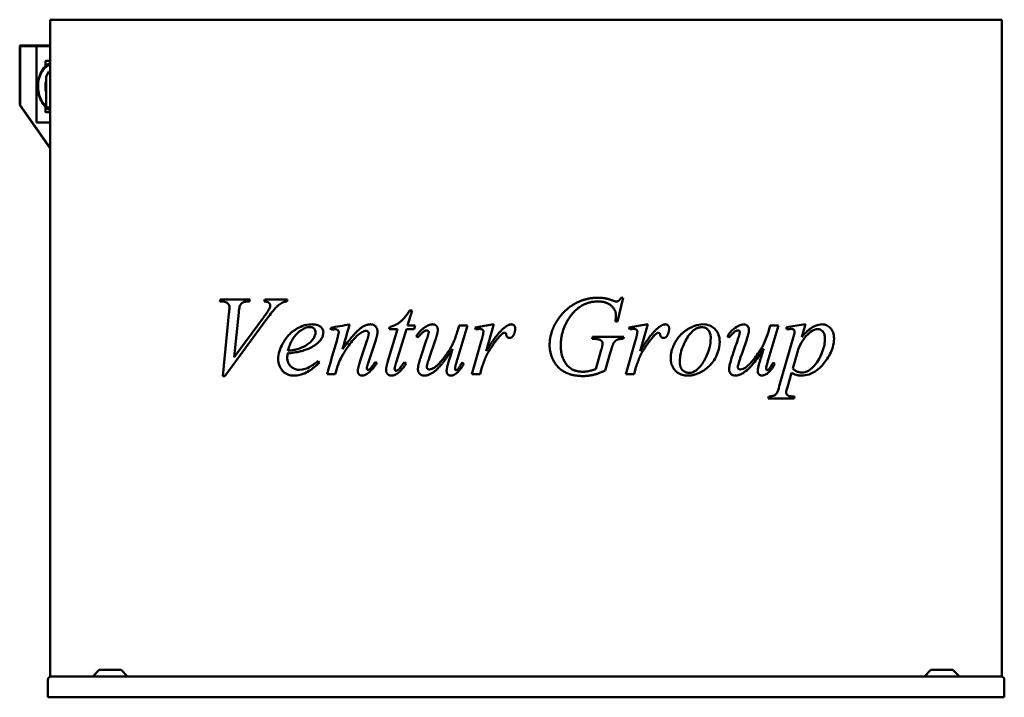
# Model space of a CAD drawing. Header units: millimetres. Extents: x 458 to 1642, y 335 to 1150.
import ezdxf

# ---------------------------------------------------------------- set-up
doc = ezdxf.new("R2010")
doc.units = ezdxf.units.MM
doc.header["$LTSCALE"] = 5
doc.layers.add('Widoczne (ISO)', color=7, linetype='Continuous', lineweight=50)

msp = doc.modelspace()

# ---------------------------------------------------------------- linework, layer by layer
at = {"layer": 'Widoczne (ISO)'}
for p, q in [((494.9, 1150), (494.9, 1150)), ((518.9, 1150), (494.9, 1150)), ((494.9, 1150), (494.9, 360)), ((518.9, 1150), (806, 1150)), ((864, 1150), (806, 1150)), ((864, 1150), (1269.8, 1150)), ((1327.8, 1150), (1269.8, 1150)), ((1327.8, 1150), (1614.9, 1150)), ((1639, 1150), (1614.9, 1150)), ((1639, 1150), (1639, 360)), ((458.1, 1119), (459.4, 1119)), ((458.1, 1117.2), (458.1, 1119)), ((458.1, 1117.2), (458.1, 1047)), ((458.8, 1118), (458.8, 1117.2)), ((459.4, 1118), (458.8, 1118)), ((458.8, 1047), (458.8, 1117.2)), ((494.9, 1119), (459.4, 1119)), ((459.4, 1118), (494.9, 1118)), ((478.2, 1026.5), (478.2, 1118)), ((489.2, 1094.2), (489.2, 1100)), ((494.9, 1100.4), (489.6, 1100.4)), ((493.3, 1087.5), (489.8, 1081.5)), ((489.8, 1081.5), (489.8, 1045)), ((494.9, 1087.5), (493.3, 1087.5)), ((494.9, 1084.9), (493.3, 1087.5)), ((458.8, 1047), (458.1, 1047)), ((458.1, 1047), (494.9, 995)), ((494.9, 996), (458.8, 1047)), ((489.2, 1039), (489.2, 1044.8)), ((494.9, 1044.5), (493.3, 1044.5)), ((489.6, 1038.6), (494.9, 1038.6)), ((494.9, 1026.5), (478.2, 1026.5)), ((698.6, 811.1), (699.3, 813.5)), ((701.1, 811.1), (698.6, 811.1)), ((699.3, 813.5), (734.9, 813.5)), ((734.9, 813.5), (734.2, 811.1)), ((752.2, 811.1), (753, 813.5)), ((753, 813.5), (780, 813.5)), ((780, 813.5), (779.3, 811.1)), ((1183.6, 815.6), (1176.9, 787.2)), ((1181.1, 815.6), (1183.6, 815.6)), ((702.3, 721.4), (709.7, 796.4)), ((721.4, 797.7), (716.1, 744)), ((929.8, 800.1), (924.4, 782)), ((926.9, 800.1), (929.8, 800.1)), ((755.4, 790.3), (704.7, 721.4)), ((716.1, 744), (751.2, 791.9)), ((924.4, 782), (933.6, 782)), ((933.6, 782), (932.5, 777.8)), ((996.4, 782), (984.3, 741.9)), ((984.8, 776.5), (986.4, 782)), ((986.4, 782), (996.4, 782)), ((1005.6, 779.9), (1028.3, 783.6)), ((1028.3, 783.6), (1019, 751.3)), ((1176.9, 787.2), (1174.4, 787.2)), ((1190.6, 779.9), (1213.3, 783.6)), ((1213.3, 783.6), (1204.1, 751.3)), ((1370.5, 782), (1358.3, 741.9)), ((1358.9, 776.5), (1360.4, 782)), ((1360.4, 782), (1370.5, 782)), ((1380.2, 780.2), (1402.8, 783.6)), ((1402.8, 783.6), (1398.4, 768.3)), ((900.8, 739.4), (912.5, 777.8)), ((902.3, 777.8), (903, 780.4)), ((912.5, 777.8), (902.3, 777.8)), ((923.1, 777.8), (911.1, 738.7)), ((932.5, 777.8), (923.1, 777.8)), ((1006.4, 777.5), (1005.6, 779.9)), ((1191.5, 777.5), (1190.6, 779.9)), ((1380.2, 777.6), (1380.2, 780.2)), ((867.2, 738.3), (876, 765)), ((886.1, 764.4), (876.9, 736.7)), ((936.9, 767.9), (934.8, 769.4)), ((940.5, 744.7), (947.4, 765.2)), ((957.8, 764.2), (950.5, 743.1)), ((1001.7, 723.5), (1013.5, 764.7)), ((1146.2, 766.1), (1146.9, 768.7)), ((1148.1, 766.1), (1146.2, 766.1)), ((1146.9, 768.7), (1184.3, 768.7)), ((1184.3, 768.7), (1183.6, 766.1)), ((1186.7, 723.5), (1198.6, 764.7)), ((1331.8, 764.2), (1327.8, 752.6)), ((1371.4, 709.3), (1388.2, 767.5)), ((1150.8, 729.7), (1157.4, 752.9)), ((1168.6, 750.6), (1161.9, 727.9)), ((1393.3, 750.3), (1387.6, 730.5)), ((885.3, 738), (887.4, 736.7)), ((920.7, 738.2), (922.9, 736.6)), ((990, 737.5), (991.9, 735.9)), ((1364, 737.5), (1366, 735.9)), ((827.6, 723.5), (837.5, 723.5)), ((1011.8, 723.5), (1001.7, 723.5)), ((1013.9, 731.9), (1011.8, 723.5)), ((1196.9, 723.5), (1186.7, 723.5)), ((1199, 731.9), (1196.9, 723.5)), ((1386.1, 725.2), (1381.1, 708.1)), ((704.7, 721.4), (702.3, 721.4)), ((1357.9, 694.4), (1358.6, 696.9)), ((1389.2, 694.4), (1357.9, 694.4)), ((1389.8, 696.9), (1389.2, 694.4)), ((553.6, 367.9), (545.9, 360.1)), ((554, 368), (579.8, 368)), ((580.2, 367.9), (587.9, 360.1)), ((1553.6, 367.9), (1545.9, 360.1)), ((1554, 368), (1579.8, 368)), ((1580.2, 367.9), (1587.9, 360.1)), ((491.9, 356.2), (491.9, 335)), ((491.9, 335), (491.9, 356.2)), ((494.9, 360), (494.9, 360)), ((494.9, 360), (495.7, 360)), ((495.7, 360), (495.7, 360)), ((495.7, 360), (852.2, 360)), ((852.2, 360), (864, 360)), ((1269.8, 360), (864, 360)), ((1269.8, 360), (1281.6, 360)), ((1281.6, 360), (1638.1, 360)), ((1638.1, 360), (1639, 360)), ((1641.9, 356.2), (1641.9, 335)), ((491.9, 335), (491.9, 335)), ((1641.9, 335), (491.9, 335))]:
    msp.add_line(p, q, dxfattribs=at)
for centre, start, end in [((554, 367.5), 90, 135), ((579.8, 367.5), 45, 90), ((1554, 367.5), 90, 135), ((1579.8, 367.5), 45, 90), ((545.6, 360.5), 270, 315), ((588.3, 360.5), 225, 270), ((1545.6, 360.5), 270, 315), ((1588.3, 360.5), 225, 270)]:
    msp.add_arc(centre, 0.5, start, end, dxfattribs=at)
for centre, major_axis, ratio, start_param, end_param in [((507.4, 1069.5), (0, 26), 0.707109, 0.754046, 0.806114), ((507.4, 1069.5), (0, 26), 0.707109, 1.292532, 1.849061), ((493.3, 1069.5), (0, -25), 0.707109, 6.081827, 6.371317), ((864, 785.2), (-82, -14.8), 0.00001, 1.169553, 1.45886), ((864, 815.5), (-82, -285.2), 0.00001, 1.352142, 1.458559), ((864, 647.3), (-82, 338.2), 0.00001, 5.106193, 5.113974), ((864, 781.8), (-82, -12.4), 0.00001, 1.176702, 1.208547), ((864, 849.8), (-82, -284.7), 0.00001, 1.111033, 1.268646), ((1269.8, 797.3), (-82, 58.6), 0.00001, 4.187525, 4.216302), ((1269.8, 612), (-82, -243.4), 0.00001, 2.147331, 2.251592), ((1269.8, 583.9), (-82, -238.5), 0.00001, 2.300907, 2.35611), ((864, 671.8), (-82, 118.4), 0.00001, 5.300616, 5.320146), ((864, 813.1), (-82, -277.7), 0.00001, 1.242107, 1.283514), ((495.7, 356.2), (0, -3.8), 0.999997, 3.141593, 4.712389), ((495.7, 356.2), (-3.8, 0), 0.999997, 4.712389, 6.283185), ((1638.1, 356.2), (3.8, 0), 0.999997, 0, 1.570796)]:
    msp.add_ellipse(centre, major_axis=major_axis, ratio=ratio, start_param=start_param, end_param=end_param, dxfattribs=at)
for points, degree, knots in [([(494.9, 1040.9), (494.8, 1040.9), (494.8, 1041), (492.6, 1042), (490.5, 1043.4), (486.9, 1047.2), (485.2, 1049.5), (482.6, 1054.7), (481.6, 1057.6), (480.2, 1063.8), (479.9, 1067), (480, 1073.4), (480.4, 1076.6), (482, 1082.6), (483.1, 1085.5), (485.9, 1090.5), (487.6, 1092.8), (491.2, 1096), (493, 1097.2), (494.9, 1098.1)], 3, [3.447452, 3.447452, 3.447452, 3.447452, 3.452656, 3.452656, 3.767953, 3.767953, 4.088998, 4.088998, 4.412159, 4.412159, 4.73555, 4.73555, 5.058895, 5.058895, 5.382291, 5.382291, 5.705321, 5.705321, 5.977326, 5.977326, 5.977326, 5.977326]), ([(489.8, 1045.9), (489.2, 1046.3), (488.7, 1046.8), (486.5, 1049.1), (485, 1051.2), (482.6, 1056), (481.7, 1058.6), (480.4, 1064.3), (480.1, 1067.2), (480.2, 1073.1), (480.6, 1076), (482, 1081.5), (483.1, 1084.2), (485.7, 1088.8), (487.2, 1090.8), (490.8, 1094.1), (492.7, 1095.3), (494.8, 1096.1), (494.8, 1096.1), (494.9, 1096.1)], 3, [3.673685, 3.673685, 3.673685, 3.673685, 3.768824, 3.768824, 4.089818, 4.089818, 4.412775, 4.412775, 4.735944, 4.735944, 5.059069, 5.059069, 5.382243, 5.382243, 5.705076, 5.705076, 6.025461, 6.025461, 6.030571, 6.030571, 6.030571, 6.030571]), ([(489.2, 1100), (489.2, 1100), (489.2, 1100.1), (489.2, 1100.1), (489.2, 1100.2), (489.3, 1100.2), (489.3, 1100.3), (489.4, 1100.3), (489.4, 1100.4), (489.5, 1100.4), (489.5, 1100.4), (489.5, 1100.4), (489.5, 1100.4), (489.6, 1100.4)], 3, [4.712389, 4.712389, 4.712389, 4.712389, 5.026548, 5.026548, 5.340708, 5.340708, 5.654867, 5.654867, 5.969026, 5.969026, 6.230091, 6.230091, 6.283185, 6.283185, 6.283185, 6.283185]), ([(494.9, 1042.9), (494.5, 1043), (494.1, 1043.2), (492.9, 1043.7), (492.2, 1044.1), (491.4, 1044.6)], 3, [3.3942065, 3.3942065, 3.3942065, 3.3942065, 3.453213, 3.453213, 3.57897, 3.57897, 3.57897, 3.57897]), ([(489.6, 1038.6), (489.5, 1038.6), (489.5, 1038.6), (489.4, 1038.6), (489.4, 1038.6), (489.3, 1038.7), (489.3, 1038.7), (489.3, 1038.8), (489.3, 1038.8), (489.2, 1038.9), (489.2, 1038.9), (489.2, 1039), (489.2, 1039), (489.2, 1039)], 3, [3.141593, 3.141593, 3.141593, 3.141593, 3.380107, 3.380107, 3.631867, 3.631867, 3.921553, 3.921553, 4.235712, 4.235712, 4.549871, 4.549871, 4.712389, 4.712389, 4.712389, 4.712389]), ([(710.3, 804.1), (710.3, 804.8), (710.2, 805.5), (709.8, 806.7), (709.5, 807.2), (708.8, 808.4), (708.2, 808.9), (707.1, 809.9), (706.3, 810.2), (704.1, 810.9), (702.5, 811.1), (701.1, 811.1)], 3, [0, 0, 0, 0, 0.20904, 0.20904, 0.405343, 0.405343, 0.682936, 0.682936, 1.079503, 1.079503, 1.817365, 1.817365, 1.817365, 1.817365]), ([(722.8, 806), (722.6, 805.7), (722.5, 805.4), (722.1, 803.5), (721.7, 800.9), (721.4, 797.7)], 3, [0, 0, 0, 0, 0.0956172, 0.0956172, 0.5029154, 0.5029154, 0.5029154, 0.5029154]), ([(734.2, 811.1), (732.6, 811), (731, 811), (727.4, 810.5), (726.5, 810), (725.4, 809.4), (724.8, 808.9), (723.7, 807.6), (723.2, 806.9), (722.8, 806)], 3, [0, 0, 0, 0, 0.638488, 0.638488, 1.517486, 1.517486, 2.730241, 2.730241, 4.02755, 4.02755, 4.02755, 4.02755]), ([(759.4, 806.4), (759.4, 806.7), (759.3, 807.1), (759.1, 807.8), (759, 808.1), (758.4, 809), (757.9, 809.4), (757.4, 809.8), (756.9, 810.1), (755.2, 810.7), (753.7, 811), (752.2, 811.1)], 3, [0, 0, 0, 0, 0.112966, 0.112966, 0.230021, 0.230021, 0.478183, 0.478183, 1.396458, 1.396458, 3.949875, 3.949875, 3.949875, 3.949875]), ([(774.2, 809.8), (772.5, 809), (770.9, 808), (768.6, 806.1), (767.8, 805.4), (766.9, 804.6), (766.8, 804.5), (764, 801.7), (759.8, 796.3), (755.4, 790.3)], 3, [0, 0, 0, 0, 0.743569, 0.743569, 1.140836, 1.140836, 1.183755, 1.183755, 2.366358, 2.366358, 2.366358, 2.366358]), ([(758.4, 802.8), (758.6, 803.2), (758.8, 803.6), (759.1, 804.4), (759.2, 804.9), (759.3, 805.7), (759.4, 806), (759.4, 806.4)], 3, [0, 0, 0, 0, 0.1458524, 0.1458524, 0.2827523, 0.2827523, 0.3879619, 0.3879619, 0.3879619, 0.3879619]), ([(779.3, 811.1), (778.8, 811), (778.2, 811), (777.2, 810.8), (776.7, 810.7), (775.5, 810.4), (774.8, 810.1), (774.2, 809.8)], 3, [0, 0, 0, 0, 0.2255248, 0.2255248, 0.4479231, 0.4479231, 0.7343009, 0.7343009, 0.7343009, 0.7343009]), ([(709.7, 796.4), (709.9, 797.7), (710, 799.1), (710.2, 801.6), (710.3, 803.1), (710.3, 804.1)], 3, [0, 0, 0, 0, 0.3934881, 0.3934881, 0.7612261, 0.7612261, 0.7612261, 0.7612261]), ([(751.2, 791.9), (752.1, 793.1), (753, 794.4), (754.6, 796.6), (755.3, 797.7), (756.9, 800.1), (757.8, 801.6), (758.4, 802.8)], 3, [0, 0, 0, 0, 0.518249, 0.518249, 0.949935, 0.949935, 1.476992, 1.476992, 1.476992, 1.476992]), ([(768.9, 741.5), (768.9, 744.8), (769.5, 748.1), (772.3, 757.9), (776, 763.4), (780.8, 770.3), (784.6, 773.9), (792.6, 779.4), (798.6, 782.6), (806, 783.4)], 3, [0, 0, 0, 0, 1.001026, 1.001026, 3.196585, 3.196585, 7.761433, 7.761433, 11.972527, 11.972527, 11.972527, 11.972527]), ([(809.4, 783.6), (811.1, 783.6), (813, 783.4), (816.4, 782.7), (818, 782.1), (820.1, 780.5), (821.1, 779.6), (822.3, 777.7), (822.7, 777), (823.1, 775.5), (823.2, 774.7), (823.2, 773.9)], 3, [0, 0, 0, 0, 0.709809, 0.709809, 1.293827, 1.293827, 1.605205, 1.605205, 1.776072, 1.776072, 1.937243, 1.937243, 1.937243, 1.937243]), ([(864, 775.5), (865.3, 776.8), (873.6, 783.6), (880.1, 783.6)], 2, [0.834177, 0.834177, 0.834177, 1, 2, 2, 2]), ([(1240.8, 742.8), (1240.8, 752.5), (1252.1, 772.2), (1265.7, 780.4), (1269.8, 781.9)], 2, [0, 0, 0, 1, 2, 2.452501, 2.452501, 2.452501]), ([(1279.6, 783.6), (1282.4, 783.6), (1285.2, 783.1), (1290, 781.1), (1292, 779.8), (1295.2, 776.7), (1296.7, 774.8), (1298.6, 770.7), (1299.1, 769), (1299.6, 765.8), (1299.7, 764.3), (1299.7, 762.8)], 3, [0, 0, 0, 0, 0.860581, 0.860581, 1.598297, 1.598297, 2.243315, 2.243315, 2.656352, 2.656352, 2.995344, 2.995344, 2.995344, 2.995344]), ([(1320.3, 780.7), (1321.2, 781.3), (1322.2, 781.8), (1324.7, 782.9), (1326.2, 783.4), (1327.8, 783.5)], 3, [0, 0, 0, 0, 0.383918, 0.383918, 1.04754, 1.04754, 1.04754, 1.04754]), ([(1328.9, 783.6), (1329.7, 783.6), (1330.5, 783.4), (1332.2, 782.7), (1332.9, 782.1), (1333.7, 781.1), (1334.1, 780.5), (1334.6, 779.3), (1334.7, 778.8), (1334.9, 777.9), (1334.9, 777.4), (1334.9, 776.9)], 3, [0, 0, 0, 0, 0.344958, 0.344958, 0.763257, 0.763257, 1.188882, 1.188882, 1.450719, 1.450719, 1.698399, 1.698399, 1.698399, 1.698399]), ([(1398.4, 768.3), (1400.6, 770.9), (1403, 773.4), (1406.4, 776.6), (1407.5, 777.5), (1409.9, 779.3), (1412.1, 780.8), (1417.5, 783), (1420.2, 783.6), (1422.9, 783.6)], 3, [0, 0, 0, 0, 1.218518, 1.218518, 1.740781, 1.740781, 2.368808, 2.368808, 2.949687, 2.949687, 2.949687, 2.949687]), ([(1422.9, 783.6), (1424.7, 783.6), (1426.5, 783.2), (1429.9, 781.7), (1431.5, 780.5), (1433.7, 778.1), (1434.8, 776.7), (1436.3, 773.3), (1436.6, 772), (1437.1, 769.3), (1437.2, 768), (1437.2, 766.7)], 3, [0, 0, 0, 0, 0.764308, 0.764308, 1.532857, 1.532857, 1.924818, 1.924818, 2.142827, 2.142827, 2.342202, 2.342202, 2.342202, 2.342202]), ([(806, 780.2), (803.7, 780.1), (801.4, 779.4), (795.7, 776.4), (792.8, 773.8), (789.4, 770.5), (787.4, 767.8), (783.5, 760.8), (781.8, 756.4), (780.6, 751.8)], 3, [0.050073, 0.050073, 0.050073, 0.050073, 1.034386, 1.034386, 2.649964, 2.649964, 6.185717, 6.185717, 10.564888, 10.564888, 10.564888, 10.564888]), ([(806, 760.9), (808.2, 762.7), (809.8, 764.5), (811.8, 767.4), (812.6, 768.8), (813.3, 770.9), (813.5, 771.5), (813.7, 772.8), (813.8, 773.4), (813.8, 774)], 3, [0, 0, 0, 0, 1.086039, 1.086039, 1.874726, 1.874726, 2.182502, 2.182502, 2.478814, 2.478814, 2.478814, 2.478814]), ([(813.8, 774), (813.8, 774.8), (813.7, 775.5), (813.3, 776.8), (813, 777.3), (812.3, 778.2), (811.9, 778.7), (810.6, 779.6), (809.9, 779.8), (808.4, 780.2), (807.6, 780.3), (806.9, 780.3)], 3, [0, 0, 0, 0, 0.2263668, 0.2263668, 0.4190205, 0.4190205, 0.5869649, 0.5869649, 0.7582124, 0.7582124, 0.9415716, 0.9415716, 0.9415716, 0.9415716]), ([(823.2, 773.9), (823.2, 772.7), (823, 771.6), (822.4, 769.2), (821.9, 768.1), (820.6, 765.7), (819.7, 764.5), (818.7, 763.4)], 3, [0, 0, 0, 0, 0.357139, 0.357139, 0.742767, 0.742767, 1.214075, 1.214075, 1.214075, 1.214075]), ([(837.7, 777.7), (837.4, 777.7), (837, 777.7), (836.2, 777.6), (835.5, 777.5), (835, 777.4)], 3, [0, 0, 0, 0, 0.0900787, 0.0900787, 0.2723388, 0.2723388, 0.2723388, 0.2723388]), ([(841.7, 774.1), (841.7, 774.5), (841.7, 774.9), (841.4, 775.6), (841.1, 775.9), (840.6, 776.5), (840.2, 776.9), (839.3, 777.4), (839, 777.5), (838.3, 777.7), (838, 777.7), (837.7, 777.7)], 3, [0, 0, 0, 0, 0.1203682, 0.1203682, 0.2414575, 0.2414575, 0.3594172, 0.3594172, 0.4207715, 0.4207715, 0.4817881, 0.4817881, 0.4817881, 0.4817881]), ([(839.6, 765.1), (840, 766.5), (840.4, 768), (841, 770.3), (841.3, 771.5), (841.6, 773), (841.7, 773.7), (841.7, 774.1)], 3, [0, 0, 0, 0, 0.432286, 0.432286, 0.7283981, 0.7283981, 0.8870471, 0.8870471, 0.8870471, 0.8870471]), ([(846.2, 753.6), (849.4, 758.1), (852.8, 762.6), (857.5, 768.4), (858.8, 769.9), (860.8, 772.1), (861.4, 772.8), (862.7, 774.2), (863.4, 774.9), (864, 775.5)], 3, [0, 0, 0, 0, 1.667179, 1.667179, 2.268885, 2.268885, 2.572376, 2.572376, 2.846341, 2.846341, 2.846341, 2.846341]), ([(864, 770.1), (862.4, 768.6), (860.9, 767.1), (857.5, 763.2), (855.6, 760.6), (851.2, 754.5), (848.7, 750.6), (846.4, 746.8)], 3, [0, 0, 0, 0, 0.633827, 0.633827, 1.550014, 1.550014, 2.876031, 2.876031, 2.876031, 2.876031]), ([(1269.8, 777.5), (1267.8, 776.2), (1266, 774.4), (1260.9, 768.4), (1258, 762.8), (1254.9, 755.9), (1253.7, 752.4), (1252.1, 745.4), (1251.7, 741.9), (1251.7, 738.4)], 3, [0.059284, 0.059284, 0.059284, 0.059284, 0.785092, 0.785092, 2.445509, 2.445509, 4.049893, 4.049893, 5.575174, 5.575174, 5.575174, 5.575174]), ([(1269.8, 777.5), (1271.1, 778.3), (1272.4, 779), (1275.1, 779.9), (1276.5, 780.1), (1278, 780.1)], 3, [-0.8748054, -0.8748054, -0.8748054, -0.8748054, -0.433294, -0.433294, 0, 0, 0, 0]), ([(1288.9, 767.4), (1288.9, 769), (1288.7, 770.6), (1287.9, 773.6), (1287.3, 775), (1285.7, 777.1), (1284.8, 777.9), (1283, 779.1), (1282.1, 779.4), (1280.1, 780), (1279.1, 780.1), (1278, 780.1)], 3, [0, 0, 0, 0, 0.48372, 0.48372, 0.930944, 0.930944, 1.285186, 1.285186, 1.576595, 1.576595, 1.901764, 1.901764, 1.901764, 1.901764]), ([(1308.9, 769.4), (1310, 771), (1311.3, 772.6), (1315, 776.8), (1317.6, 779), (1320.3, 780.7)], 3, [0, 0, 0, 0, 0.638653, 0.638653, 1.803046, 1.803046, 1.803046, 1.803046]), ([(1321.8, 776.3), (1321, 776.3), (1320.2, 776.1), (1319.2, 775.7), (1319, 775.6), (1318.7, 775.4), (1318.6, 775.4), (1318.5, 775.3), (1318.4, 775.3), (1317.5, 774.7), (1316, 773.2), (1312.9, 770.1), (1311.9, 769), (1310.9, 767.9)], 3, [0, 0, 0, 0, 0.319471, 0.319471, 0.399295, 0.399295, 0.42911, 0.42911, 0.460552, 0.460552, 0.966793, 0.966793, 1.216774, 1.216774, 1.216774, 1.216774]), ([(1321.4, 765.2), (1321.8, 766.3), (1322.2, 767.5), (1322.9, 769.6), (1323.2, 770.7), (1323.6, 772.2), (1323.7, 772.9), (1323.9, 773.7), (1323.9, 774.1), (1323.9, 774.4)], 3, [0, 0, 0, 0, 0.3731044, 0.3731044, 0.6843525, 0.6843525, 0.8483201, 0.8483201, 0.9496615, 0.9496615, 0.9496615, 0.9496615]), ([(1323.9, 774.4), (1323.9, 774.5), (1323.9, 774.7), (1323.8, 775), (1323.7, 775.1), (1323.5, 775.5), (1323.3, 775.7), (1323, 775.9), (1322.8, 776.1), (1322.3, 776.2), (1322, 776.3), (1321.8, 776.3)], 3, [0, 0, 0, 0, 0.0477721, 0.0477721, 0.0992258, 0.0992258, 0.1884616, 0.1884616, 0.3210254, 0.3210254, 0.4503572, 0.4503572, 0.4503572, 0.4503572]), ([(1327.8, 730.1), (1329.1, 730.6), (1330.3, 731.3), (1332.7, 732.9), (1334.7, 734.7), (1339.7, 740.2), (1344, 745.8), (1350.7, 755.5), (1352, 758.1), (1355.2, 765.1), (1357.2, 771.1), (1358.9, 776.5)], 3, [0.051772, 0.051772, 0.051772, 0.051772, 0.611038, 0.611038, 2.07615, 2.07615, 4.780812, 4.780812, 8.279711, 8.279711, 16.850922, 16.850922, 16.850922, 16.850922]), ([(1334.9, 776.9), (1334.9, 776.1), (1334.8, 775.1), (1334.3, 772.3), (1333.7, 770.2), (1332.7, 767), (1332.3, 765.6), (1331.8, 764.2)], 3, [0, 0, 0, 0, 0.252424, 0.252424, 0.76037, 0.76037, 1.163129, 1.163129, 1.163129, 1.163129]), ([(1385.6, 778.1), (1385, 778.1), (1384.5, 778), (1382.7, 777.9), (1381.4, 777.8), (1380.2, 777.6)], 3, [0, 0, 0, 0, 0.222484, 0.222484, 0.7388696, 0.7388696, 0.7388696, 0.7388696]), ([(1389.7, 774.3), (1389.7, 774.8), (1389.7, 775.2), (1389.5, 776), (1389.3, 776.3), (1389, 776.8), (1388.7, 777.1), (1388, 777.6), (1387.6, 777.8), (1386.7, 778), (1386.1, 778.1), (1385.6, 778.1)], 3, [0, 0, 0, 0, 0.136781, 0.136781, 0.25034, 0.25034, 0.3503156, 0.3503156, 0.459437, 0.459437, 0.6002006, 0.6002006, 0.6002006, 0.6002006]), ([(1388.2, 767.5), (1388.4, 768.3), (1388.7, 769.2), (1389.1, 770.9), (1389.3, 771.8), (1389.6, 773.3), (1389.7, 773.9), (1389.7, 774.3)], 3, [0, 0, 0, 0, 0.2786149, 0.2786149, 0.5281417, 0.5281417, 0.734426, 0.734426, 0.734426, 0.734426]), ([(1418.1, 777.8), (1415.6, 777.8), (1413.2, 777.1), (1408.4, 774.3), (1406, 772.2), (1402.3, 768), (1400.1, 765.3), (1396, 758.1), (1394.5, 754.4), (1393.3, 750.3)], 3, [0, 0, 0, 0, 1.040744, 1.040744, 2.223557, 2.223557, 3.044812, 3.044812, 3.802713, 3.802713, 3.802713, 3.802713]), ([(1426.3, 766.8), (1426.3, 768.1), (1426.2, 769.5), (1425.6, 771.9), (1425.2, 772.9), (1424.1, 774.6), (1423.5, 775.3), (1422.2, 776.5), (1421.4, 777), (1419.7, 777.6), (1418.9, 777.8), (1418.1, 777.8)], 3, [0, 0, 0, 0, 0.402655, 0.402655, 0.753535, 0.753535, 1.093755, 1.093755, 1.495954, 1.495954, 1.88385, 1.88385, 1.88385, 1.88385]), ([(818.7, 763.4), (816.9, 761.4), (814.8, 759.7), (810.5, 756.8), (808.2, 755.6), (806, 754.7)], 3, [0, 0, 0, 0, 0.903677, 0.903677, 1.869042, 1.869042, 1.869042, 1.869042]), ([(1288.9, 767.4), (1288.9, 763.3), (1288.4, 759.4), (1286.4, 751.3), (1284.9, 747.4), (1281.6, 740.8), (1278.9, 735.7), (1273.6, 729.9), (1271.8, 728.3), (1269.8, 727.2)], 3, [-6.573799, -6.573799, -6.573799, -6.573799, -4.506208, -4.506208, -2.349453, -2.349453, -0.713283, -0.713283, -0.014808, -0.014808, -0.014808, -0.014808]), ([(1269.8, 723.2), (1272, 723.8), (1274.1, 724.7), (1277.5, 726.3), (1279.9, 727.6), (1286.8, 732.6), (1290.2, 736.2), (1294.7, 743.2), (1296.1, 746.2), (1298.9, 753.6), (1299.7, 758.1), (1299.7, 762.8)], 3, [-6.519346, -6.519346, -6.519346, -6.519346, -4.93258, -4.93258, -3.917268, -3.917268, -2.379394, -2.379394, -1.408357, -1.408357, 0, 0, 0, 0]), ([(1437.2, 766.7), (1437.2, 763), (1436.6, 759.4), (1433.9, 750.2), (1431, 744.9), (1424.9, 736.3), (1421.3, 731.9), (1413.6, 726.2), (1410.5, 724.5), (1404.1, 722.4), (1400.9, 721.9), (1397.7, 721.9)], 3, [0, 0, 0, 0, 1.112604, 1.112604, 3.00879, 3.00879, 4.753659, 4.753659, 5.856193, 5.856193, 6.923837, 6.923837, 6.923837, 6.923837]), ([(1398.8, 725.6), (1400, 725.6), (1401.2, 725.8), (1403, 726.3), (1403.7, 726.5), (1405.7, 727.4), (1407.1, 728.1), (1412, 731.7), (1414.9, 735.3), (1418.7, 740.8), (1419.9, 743.2), (1422.7, 749.1), (1423.8, 752.5), (1424.9, 755.9), (1425.5, 758.3), (1426.1, 762.8), (1426.3, 764.8), (1426.3, 766.8)], 3, [0, 0, 0, 0, 0.513091, 0.513091, 0.793018, 0.793018, 1.412862, 1.412862, 3.089558, 3.089558, 4.565127, 4.565127, 7.221519, 7.221519, 12.835576, 12.835576, 17.241853, 17.241853, 17.241853, 17.241853]), ([(780.2, 748.6), (780.1, 747.7), (780, 746.8), (779.9, 745), (779.8, 744), (779.8, 743.1)], 3, [0, 0, 0, 0, 0.2697502, 0.2697502, 0.5464094, 0.5464094, 0.5464094, 0.5464094]), ([(801.4, 752.8), (799.6, 752.2), (797.6, 751.6), (790.8, 749.9), (785.2, 749.1), (780.2, 748.6)], 3, [0, 0, 0, 0, 0.810539, 0.810539, 2.952522, 2.952522, 2.952522, 2.952522]), ([(780.6, 751.8), (782.3, 752), (783.9, 752.2), (787, 752.7), (788.5, 753), (792.3, 753.9), (794.7, 754.6), (797, 755.6)], 3, [0, 0, 0, 0, 0.692915, 0.692915, 1.324277, 1.324277, 2.335086, 2.335086, 2.335086, 2.335086]), ([(846.4, 746.8), (845.6, 745.4), (844.8, 744), (842.8, 739.9), (841.7, 737.2), (840.8, 734.4)], 3, [0, 0, 0, 0, 0.494943, 0.494943, 1.369788, 1.369788, 1.369788, 1.369788]), ([(1352.6, 754.2), (1349.3, 748.9), (1345.5, 743.3), (1339.5, 735.6), (1336.9, 732.5), (1332, 727.8), (1329.7, 726.1), (1327.8, 725)], 3, [0, 0, 0, 0, 2.132356, 2.132356, 3.447815, 3.447815, 4.675598, 4.675598, 4.675598, 4.675598]), ([(1346.4, 733.1), (1346.8, 735.1), (1347.7, 738.2), (1349.7, 744.8), (1351.3, 750), (1352.6, 754.2)], 3, [0, 0, 0, 0, 0.611262, 0.611262, 1.743668, 1.743668, 1.743668, 1.743668]), ([(788.5, 721.9), (785.9, 721.9), (783.2, 722.3), (778.5, 724), (776.5, 725.2), (773.4, 728.4), (771.9, 730.5), (770.2, 734.1), (769.7, 735.7), (769.1, 738.7), (768.9, 740.1), (768.9, 741.5)], 3, [0, 0, 0, 0, 1.11238, 1.11238, 2.041934, 2.041934, 2.707317, 2.707317, 3.134149, 3.134149, 3.497352, 3.497352, 3.497352, 3.497352]), ([(779.8, 743.1), (779.8, 741.6), (780, 740.3), (780.8, 737.8), (781.3, 736.7), (782.9, 734.1), (784, 733), (786.3, 731.1), (787.9, 730.2), (791.1, 729.1), (792.8, 728.9), (794.4, 728.9)], 3, [0, 0, 0, 0, 0.42394, 0.42394, 0.822186, 0.822186, 1.442896, 1.442896, 2.484287, 2.484287, 3.524007, 3.524007, 3.524007, 3.524007]), ([(1311, 729.4), (1311, 730.7), (1311.2, 732.1), (1311.7, 735), (1312.1, 736.7), (1313.1, 740.4), (1313.8, 742.6), (1314.5, 744.7)], 3, [0, 0, 0, 0, 0.39627, 0.39627, 0.891292, 0.891292, 1.565746, 1.565746, 1.565746, 1.565746]), ([(1324.5, 743.1), (1324.1, 741.7), (1323.6, 740.3), (1322.8, 737.9), (1322.4, 736.7), (1322, 734.9), (1321.8, 734.1), (1321.6, 733), (1321.5, 732.5), (1321.5, 732.2)], 3, [0, 0, 0, 0, 0.44339, 0.44339, 0.803157, 0.803157, 1.014471, 1.014471, 1.147988, 1.147988, 1.147988, 1.147988]), ([(1358.3, 741.9), (1357.9, 740.5), (1357.5, 739), (1356.8, 736.5), (1356.5, 735.2), (1356, 733.4), (1355.9, 732.6), (1355.7, 731.4), (1355.6, 730.9), (1355.6, 730.6)], 3, [0, 0, 0, 0, 0.451414, 0.451414, 0.816326, 0.816326, 1.03571, 1.03571, 1.170953, 1.170953, 1.170953, 1.170953]), ([(1366, 735.9), (1365.1, 734.4), (1364.3, 733), (1362.5, 730.3), (1361.6, 729.2), (1359.4, 726.6), (1358, 725.3), (1356.6, 724.2)], 3, [0, 0, 0, 0, 0.574941, 0.574941, 1.092795, 1.092795, 1.781974, 1.781974, 1.781974, 1.781974]), ([(1356.9, 728.4), (1357.2, 728.4), (1357.5, 728.5), (1358, 728.8), (1358.3, 728.9), (1358.6, 729.2), (1358.7, 729.3), (1359.2, 729.8), (1359.9, 730.8), (1361.4, 733.1), (1363, 735.7), (1364, 737.5)], 3, [0, 0, 0, 0, 0.134787, 0.134787, 0.237271, 0.237271, 0.287917, 0.287917, 0.523322, 0.523322, 1.242335, 1.242335, 1.242335, 1.242335]), ([(806, 727.5), (803.7, 726.1), (801.3, 724.8), (795.5, 722.7), (792, 721.9), (788.5, 721.9)], 3, [0.05458, 0.05458, 0.05458, 0.05458, 1.130865, 1.130865, 2.617422, 2.617422, 2.617422, 2.617422]), ([(1263, 725.3), (1264.2, 725.3), (1265.5, 725.4), (1267.8, 726.1), (1268.8, 726.6), (1269.8, 727.2)], 3, [0, 0, 0, 0, 0.3803894, 0.3803894, 0.723776, 0.723776, 0.723776, 0.723776]), ([(1318.5, 721.9), (1317.5, 721.9), (1316.5, 722.1), (1314.4, 722.9), (1313.6, 723.6), (1312.5, 724.8), (1312, 725.4), (1311.4, 726.7), (1311.2, 727.2), (1311, 728.3), (1311, 728.8), (1311, 729.4)], 3, [0, 0, 0, 0, 0.363322, 0.363322, 0.80418, 0.80418, 1.262335, 1.262335, 1.540771, 1.540771, 1.815597, 1.815597, 1.815597, 1.815597]), ([(1327.8, 725), (1326.4, 724.1), (1324.8, 723.3), (1321.7, 722.3), (1320.1, 721.9), (1318.5, 721.9)], 3, [0, 0, 0, 0, 0.665236, 0.665236, 1.271267, 1.271267, 1.271267, 1.271267]), ([(1321.5, 732.2), (1321.5, 731.8), (1321.5, 731.5), (1321.7, 730.9), (1321.9, 730.7), (1322.2, 730.3), (1322.4, 730.1), (1322.9, 729.7), (1323.2, 729.6), (1323.9, 729.4), (1324.3, 729.4), (1324.7, 729.4)], 3, [0, 0, 0, 0, 0.1019552, 0.1019552, 0.1865528, 0.1865528, 0.2790407, 0.2790407, 0.4059209, 0.4059209, 0.5397495, 0.5397495, 0.5397495, 0.5397495]), ([(1345.5, 727.2), (1345.5, 728), (1345.6, 728.9), (1345.9, 730.9), (1346.1, 732), (1346.4, 733.1)], 3, [0, 0, 0, 0, 0.2545905, 0.2545905, 0.6001164, 0.6001164, 0.6001164, 0.6001164]), ([(1350.4, 721.9), (1349.7, 721.9), (1349, 722.1), (1347.7, 722.6), (1347.1, 723.1), (1346.4, 723.9), (1346.1, 724.4), (1345.7, 725.3), (1345.6, 725.7), (1345.5, 726.4), (1345.5, 726.8), (1345.5, 727.2)], 3, [0, 0, 0, 0, 0.287433, 0.287433, 0.614085, 0.614085, 0.907677, 0.907677, 1.088396, 1.088396, 1.261225, 1.261225, 1.261225, 1.261225]), ([(1356.6, 724.2), (1356, 723.8), (1355.4, 723.4), (1354.1, 722.8), (1353.5, 722.5), (1352.1, 722.1), (1351.2, 721.9), (1350.4, 721.9)], 3, [0, 0, 0, 0, 0.2870471, 0.2870471, 0.5603071, 0.5603071, 0.9124644, 0.9124644, 0.9124644, 0.9124644]), ([(1355.6, 730.6), (1355.6, 730.2), (1355.7, 729.8), (1355.8, 729.2), (1355.9, 729), (1356.1, 728.8), (1356.2, 728.7), (1356.4, 728.5), (1356.5, 728.5), (1356.7, 728.4), (1356.8, 728.4), (1356.9, 728.4)], 3, [0, 0, 0, 0, 0.1084846, 0.1084846, 0.1999719, 0.1999719, 0.3511997, 0.3511997, 0.4583284, 0.4583284, 0.5698583, 0.5698583, 0.5698583, 0.5698583]), ([(1397.7, 721.9), (1396.6, 721.9), (1395.5, 722), (1393.9, 722.2), (1393.4, 722.3), (1391.5, 722.7), (1389.3, 723.3), (1386.1, 725.2)], 3, [0, 0, 0, 0, 0.452888, 0.452888, 0.678651, 0.678651, 1.287971, 1.287971, 1.287971, 1.287971]), ([(1387.6, 730.5), (1388.6, 729.4), (1389.6, 728.5), (1391.8, 727.1), (1392.8, 726.6), (1395.5, 725.8), (1397.2, 725.6), (1398.8, 725.6)], 3, [0, 0, 0, 0, 0.522597, 0.522597, 1.003545, 1.003545, 1.689546, 1.689546, 1.689546, 1.689546]), ([(1358.6, 696.9), (1360.2, 697), (1362, 697.1), (1364.9, 697.8), (1366, 698.3), (1367.1, 699.2), (1367.6, 699.6), (1369.4, 702.8), (1370.5, 705.8), (1371.4, 709.3)], 3, [0, 0, 0, 0, 0.691886, 0.691886, 1.215869, 1.215869, 1.406803, 1.406803, 1.704747, 1.704747, 1.704747, 1.704747]), ([(1381.1, 708.1), (1380.9, 707.3), (1380.7, 706.4), (1380.2, 704.8), (1380, 703.8), (1379.7, 702.4), (1379.7, 701.9), (1379.7, 701.5)], 3, [0, 0, 0, 0, 0.2570589, 0.2570589, 0.5231913, 0.5231913, 0.6827482, 0.6827482, 0.6827482, 0.6827482]), ([(1379.7, 701.5), (1379.7, 701.1), (1379.7, 700.6), (1380, 699.8), (1380.1, 699.5), (1380.5, 698.9), (1380.8, 698.6), (1381.9, 697.8), (1382.6, 697.5), (1383.8, 697.2), (1384.6, 697.1), (1386.7, 696.9), (1388.4, 696.9), (1389.8, 696.9)], 3, [0, 0, 0, 0, 0.135977, 0.135977, 0.260848, 0.260848, 0.377822, 0.377822, 0.528463, 0.528463, 0.681245, 0.681245, 1.038151, 1.038151, 1.038151, 1.038151])]:
    msp.add_open_spline(points, degree=degree, knots=knots, dxfattribs=at)
for points, degree in [([(1095.2, 758.3), (1095.2, 770), (1105, 791.1), (1119.7, 805.6), (1128.3, 809.8)], 2), ([(1153.2, 811.1), (1132.3, 811.1), (1119.1, 791.7)], 2), ([(1128.3, 809.8), (1140.2, 815.6), (1153.2, 815.6)], 2), ([(1153.2, 815.6), (1162.8, 815.6), (1170.7, 812.3)], 2), ([(1175, 794.5), (1175, 801.1), (1163.4, 811.1), (1153.2, 811.1)], 2), ([(1170.7, 812.3), (1173.9, 811.1), (1175.3, 811.1)], 2), ([(1175.3, 811.1), (1176.9, 811.1), (1179.3, 812.6), (1181.1, 815.6)], 2), ([(903, 780.4), (910.3, 782.4), (920.5, 790.3), (926.9, 800.1)], 2), ([(1174.4, 787.2), (1175, 792.2), (1175, 794.5)], 2), ([(806, 783.4), (807.1, 783.5), (808.2, 783.6), (809.4, 783.6)], 3), ([(880.1, 783.6), (883.6, 783.6), (888.3, 778.7), (888.3, 774.9)], 2), ([(946.3, 780.7), (950.9, 783.6), (954.8, 783.6)], 2), ([(954.8, 783.6), (957.5, 783.6), (960.8, 779.8), (960.8, 776.9)], 2), ([(1040.3, 779.1), (1045.7, 783.6), (1049.1, 783.6)], 2), ([(1049.1, 783.6), (1051.3, 783.6), (1053.9, 781), (1053.9, 778.5)], 2), ([(1119.1, 791.7), (1108.6, 776.4), (1108.6, 757.5)], 2), ([(1225.3, 779.1), (1230.8, 783.6), (1234.2, 783.6)], 2), ([(1234.2, 783.6), (1236.4, 783.6), (1238.9, 781), (1238.9, 778.5)], 2), ([(1279.6, 783.6), (1276.3, 783.6), (1273, 782.9), (1269.8, 781.9)], 3), ([(1327.8, 783.5), (1328.2, 783.5), (1328.5, 783.6), (1328.9, 783.6)], 3), ([(806.9, 780.3), (806.6, 780.3), (806.3, 780.2), (806, 780.2)], 3), ([(869.6, 774.2), (866.9, 772.6), (864, 770.1)], 2), ([(874.4, 775.8), (872.5, 775.8), (869.6, 774.2)], 2), ([(877.7, 772.8), (877.7, 774.1), (875.8, 775.8), (874.4, 775.8)], 2), ([(876, 765), (877.7, 770), (877.7, 772.8)], 2), ([(888.3, 774.9), (888.3, 770.9), (886.1, 764.4)], 2), ([(934.8, 769.4), (940.3, 777.1), (946.3, 780.7)], 2), ([(947.8, 776.3), (946.1, 776.3), (942.8, 774.3), (936.9, 767.9)], 2), ([(947.4, 765.2), (949.9, 772.5), (949.9, 774.4)], 2), ([(949.9, 774.4), (949.9, 775.1), (948.6, 776.3), (947.8, 776.3)], 2), ([(950.6, 729.4), (952.9, 729.4), (960.3, 733.7), (972.5, 748.9), (980.4, 762.1), (984.8, 776.5)], 2), ([(960.8, 776.9), (960.8, 773.3), (957.8, 764.2)], 2), ([(1011.3, 778.1), (1010, 778.1), (1006.4, 777.5)], 2), ([(1014.7, 777), (1013.3, 778.1), (1011.3, 778.1)], 2), ([(1013.5, 764.7), (1015.6, 771.9), (1015.6, 775)], 2), ([(1015.6, 775), (1015.6, 776.2), (1014.7, 777)], 2), ([(1019, 751.3), (1030.8, 771.1), (1040.3, 779.1)], 2), ([(1039.1, 772.9), (1037.3, 771.9), (1033.9, 767.7)], 2), ([(1041.2, 773.4), (1040, 773.4), (1039.1, 772.9)], 2), ([(1042.5, 772.9), (1041.9, 773.4), (1041.2, 773.4)], 2), ([(1043.1, 771.2), (1042.9, 772.5), (1042.5, 772.9)], 2), ([(1047, 767.2), (1045.5, 767.2), (1043.3, 769.2), (1043.1, 771.2)], 2), ([(1051.6, 770.2), (1050, 767.2), (1047, 767.2)], 2), ([(1053.9, 778.5), (1053.9, 774.2), (1051.6, 770.2)], 2), ([(1196.4, 778.1), (1195, 778.1), (1191.5, 777.5)], 2), ([(1199.7, 777), (1198.4, 778.1), (1196.4, 778.1)], 2), ([(1198.6, 764.7), (1200.7, 771.9), (1200.7, 775)], 2), ([(1200.7, 775), (1200.7, 776.2), (1199.7, 777)], 2), ([(1204.1, 751.3), (1215.8, 771.1), (1225.3, 779.1)], 2), ([(1224.2, 772.9), (1222.4, 771.9), (1218.9, 767.7)], 2), ([(1226.3, 773.4), (1225.1, 773.4), (1224.2, 772.9)], 2), ([(1227.5, 772.9), (1227, 773.4), (1226.3, 773.4)], 2), ([(1228.1, 771.2), (1228, 772.5), (1227.5, 772.9)], 2), ([(1232.1, 767.2), (1230.6, 767.2), (1228.4, 769.2), (1228.1, 771.2)], 2), ([(1236.7, 770.2), (1235.1, 767.2), (1232.1, 767.2)], 2), ([(1238.9, 778.5), (1238.9, 774.2), (1236.7, 770.2)], 2), ([(797, 755.6), (800, 756.9), (803.2, 758.7), (806, 760.9)], 3), ([(1033.9, 767.7), (1028.3, 761.2), (1021.9, 750.8)], 2), ([(1135.5, 721.4), (1121.3, 721.4), (1103.6, 732.1), (1095.2, 749.7), (1095.2, 758.3)], 2), ([(1157.1, 764.2), (1154.3, 766.1), (1148.1, 766.1)], 2), ([(1158.8, 760.6), (1158.8, 763), (1157.1, 764.2)], 2), ([(1157.4, 752.9), (1158.8, 757.7), (1158.8, 760.6)], 2), ([(1172.2, 761.1), (1171.1, 759.3), (1168.6, 750.6)], 2), ([(1183.6, 766.1), (1178.5, 766.1), (1173.9, 763.8), (1172.2, 761.1)], 2), ([(1218.9, 767.7), (1213.4, 761.2), (1206.9, 750.8)], 2), ([(806, 754.7), (804.5, 754), (803, 753.4), (801.4, 752.8)], 3), ([(978.6, 754.2), (966.9, 735.7), (951.1, 721.9), (944.4, 721.9)], 2), ([(972.3, 733.1), (973.4, 737.7), (978.6, 754.2)], 2), ([(1021.9, 750.8), (1019.1, 746.4), (1017.1, 740.9)], 2), ([(1108.6, 757.5), (1108.6, 744.9), (1121.7, 726.6), (1135.3, 726.6)], 2), ([(1206.9, 750.8), (1204.2, 746.4), (1202.2, 740.9)], 2), ([(806, 731.9), (808.8, 733.5), (812.5, 736), (817.2, 739.4)], 3), ([(818.5, 737.5), (814.4, 733.5), (810.2, 730), (806, 727.5)], 3), ([(864.6, 727.4), (864.6, 730.6), (867.2, 738.3)], 2), ([(876.9, 736.7), (875.4, 731.9), (875.4, 730.8)], 2), ([(887.4, 736.7), (881.5, 728.1), (876.3, 724.4)], 2), ([(878.6, 729.5), (881.7, 732.2), (885.3, 738)], 2), ([(898.6, 728.4), (898.6, 732), (900.8, 739.4)], 2), ([(911.1, 738.7), (908.9, 732), (908.9, 730)], 2), ([(922.9, 736.6), (917.2, 727.8), (911.9, 724.3)], 2), ([(914.4, 730), (915.8, 731.4), (920.7, 738.2)], 2), ([(936.9, 729.4), (936.9, 734.4), (940.5, 744.7)], 2), ([(950.5, 743.1), (947.5, 734.4), (947.5, 732.2)], 2), ([(984.3, 741.9), (981.6, 732.9), (981.6, 730.6)], 2), ([(991.9, 735.9), (987.4, 727.8), (982.5, 724.2)], 2), ([(982.8, 728.4), (983.7, 728.4), (985.8, 730.3), (990, 737.5)], 2), ([(1017.1, 740.9), (1014.3, 733.4), (1013.9, 731.9)], 2), ([(1202.2, 740.9), (1199.4, 733.4), (1199, 731.9)], 2), ([(1261.4, 721.9), (1252.3, 721.9), (1240.8, 733.6), (1240.8, 742.8)], 2), ([(1251.7, 738.4), (1251.7, 732.1), (1258.1, 725.3), (1263, 725.3)], 2), ([(794.4, 728.9), (799.8, 728.9), (803.7, 730.6), (806, 731.9)], 3), ([(869.7, 721.9), (867.4, 721.9), (864.6, 724.9), (864.6, 727.4)], 2), ([(876.3, 724.4), (872.6, 721.9), (869.7, 721.9)], 2), ([(875.4, 730.8), (875.4, 730), (876.4, 728.7), (876.9, 728.7)], 2), ([(876.9, 728.7), (877.5, 728.7), (878.6, 729.5)], 2), ([(904.9, 721.9), (902.1, 721.9), (898.6, 725.6), (898.6, 728.4)], 2), ([(911.9, 724.3), (908.5, 721.9), (904.9, 721.9)], 2), ([(908.9, 730), (908.9, 729), (909.8, 727.8), (910.5, 727.8)], 2), ([(910.5, 727.8), (911.9, 727.8), (914.4, 730)], 2), ([(944.4, 721.9), (941.3, 721.9), (936.9, 726.1), (936.9, 729.4)], 2), ([(947.5, 732.2), (947.5, 730.8), (949.2, 729.4), (950.6, 729.4)], 2), ([(971.4, 727.2), (971.4, 729.4), (972.3, 733.1)], 2), ([(976.4, 721.9), (974.2, 721.9), (971.4, 724.9), (971.4, 727.2)], 2), ([(982.5, 724.2), (979.4, 721.9), (976.4, 721.9)], 2), ([(981.6, 730.6), (981.6, 729.4), (982.2, 728.4), (982.8, 728.4)], 2), ([(1135.3, 726.6), (1138.7, 726.6), (1144.7, 727.8), (1150.8, 729.7)], 2), ([(1161.9, 727.9), (1152.8, 724), (1141.7, 721.4), (1135.5, 721.4)], 2), ([(1269.8, 723.2), (1265.6, 721.9), (1261.4, 721.9)], 2), ([(1324.7, 729.4), (1325.7, 729.4), (1326.8, 729.7), (1327.8, 730.1)], 3)]:
    msp.add_open_spline(points, degree=degree, dxfattribs=at)

doc.saveas('drawing.dxf')
